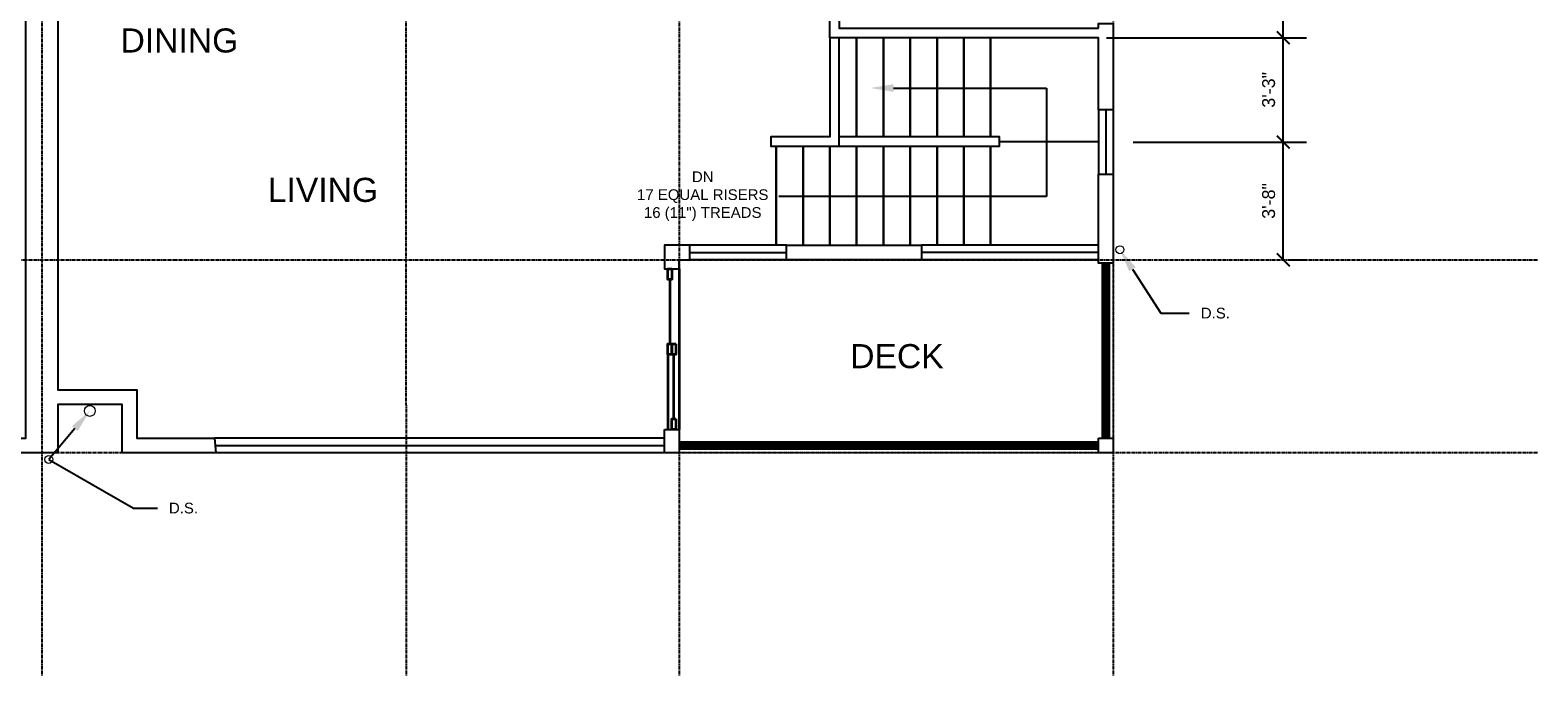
# Model space of a CAD drawing. Header units: inches. Extents: x 0 to 1092, y 0 to 570.
# Tile 3 of 4: x 529 to 1092, y 0 to 241. Entities that reach past the tile are written whole.
import ezdxf
from ezdxf import colors
from ezdxf.entities.mleader import LeaderData, LeaderLine
from ezdxf.math import Vec2, Vec3

# ---------------------------------------------------------------- set-up
doc = ezdxf.new("R2010")
doc.units = ezdxf.units.IN
doc.header["$MEASUREMENT"] = 0
doc.linetypes.add('CENTER', pattern=[2, 1.25, -0.25, 0.25, -0.25])
for name, color, linetype in [('A-DIM', 1, 'Continuous'), ('A-DOOR', 2, 'Continuous'), ('A-GLAZING', 3, 'Continuous'), ('A-GRID', 7, 'CENTER'), ('A-LABEL', 7, 'Continuous'), ('A-MISC', 4, 'Continuous'), ('A-ROOM-LABEL', 7, 'Continuous'), ('A-STAIR', 6, 'Continuous'), ('A-WALL', 5, 'Continuous')]:
    doc.layers.add(name, color=color, linetype=linetype)
doc.styles.add('PDF Arial', font='arial.ttf')
doc.styles.get("Standard").update_dxf_attribs({"font": 'arial.ttf'})
doc.dimstyles.new('Arch-Dim', dxfattribs={"dimtxt": 0.1, "dimasz": 0.1, "dimexe": 0.18, "dimexo": 0.0625, "dimgap": 0.0625, "dimtad": 1, "dimdec": 0, "dimzin": 3, "dimdsep": 46, "dimlunit": 4, "dimtxsty": 'Standard', "dimblk": 'ARCHTICK', "dimcen": 0, "dimadec": 0, "dimazin": 0, "dimtfac": 1, "dimtdec": 0, "dimtofl": 0, "dimtmove": 0, "dimatfit": 3, "dimfxl": 1, "dimtolj": 1, "dimtzin": 0, "dimarcsym": 0})

# ---------------------------------------------------------------- blocks, each defined once
blk = doc.blocks.new('_ArchTick')
at = {"color": 0, "linetype": 'ByBlock', "const_width": 0.15}
blk.add_lwpolyline([(-0.5, -0.5), (0.5, 0.5)], dxfattribs=at)
blk = doc.blocks.new('*D53')
at = {"layer": 'A-DIM', "color": 0, "lineweight": -2, "transparency": 16777216}
for p, q in [((940.43, 199.28), (1005.11, 199.28)), ((996.47, 155.28), (996.47, 199.28)), ((999.47, 155.28), (1005.11, 155.28))]:
    blk.add_line(p, q, dxfattribs=at)
at = {"layer": 'Defpoints', "color": 0, "transparency": 16777216}
for p in [(937.43, 199.28), (996.47, 199.28), (996.47, 155.28)]:
    blk.add_point(p, dxfattribs=at)
at = {"layer": 'A-DIM', "color": 0, "lineweight": -2, "transparency": 16777216, "xscale": 4.800000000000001, "yscale": 4.800000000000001, "zscale": 4.800000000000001}
for p, rotation in [((996.47, 199.28), 90), ((996.47, 155.28), 270)]:
    blk.add_blockref('_ArchTick', p, dxfattribs=dict(at, rotation=rotation))
at = {"layer": 'A-DIM', "color": 0, "transparency": 16777216, "insert": (991.02, 177.28), "char_height": 4.8, "attachment_point": 5, "rotation": 90}
blk.add_mtext('\\A1;3\'-8"', dxfattribs=at)
blk = doc.blocks.new('*D54')
at = {"layer": 'A-DIM', "color": 0, "lineweight": -2, "transparency": 16777216}
for p, q in [((930.43, 238.24), (1005.11, 238.24)), ((996.47, 199.28), (996.47, 238.24)), ((940.43, 199.28), (1005.11, 199.28))]:
    blk.add_line(p, q, dxfattribs=at)
at = {"layer": 'Defpoints', "color": 0, "transparency": 16777216}
for p in [(927.43, 238.24), (996.47, 238.24), (937.43, 199.28)]:
    blk.add_point(p, dxfattribs=at)
at = {"layer": 'A-DIM', "color": 0, "lineweight": -2, "transparency": 16777216, "xscale": 4.800000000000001, "yscale": 4.800000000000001, "zscale": 4.800000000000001}
for p, rotation in [((996.47, 238.24), 90), ((996.47, 199.28), 270)]:
    blk.add_blockref('_ArchTick', p, dxfattribs=dict(at, rotation=rotation))
at = {"layer": 'A-DIM', "color": 0, "transparency": 16777216, "insert": (991.02, 218.76), "char_height": 4.8, "attachment_point": 5, "rotation": 90}
blk.add_mtext('\\A1;3\'-3"', dxfattribs=at)
blk = doc.blocks.new('*D55')
at = {"layer": 'A-DIM', "color": 0, "lineweight": -2, "transparency": 16777216}
for p, q in [((996.47, 238.24), (996.47, 299.28)), ((999.47, 299.28), (1005.11, 299.28)), ((930.43, 238.24), (1005.11, 238.24))]:
    blk.add_line(p, q, dxfattribs=at)
at = {"layer": 'Defpoints', "color": 0, "transparency": 16777216}
for p in [(996.47, 299.28), (996.47, 299.28), (927.43, 238.24)]:
    blk.add_point(p, dxfattribs=at)
at = {"layer": 'A-DIM', "color": 0, "lineweight": -2, "transparency": 16777216, "xscale": 4.800000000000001, "yscale": 4.800000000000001, "zscale": 4.800000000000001}
for p, rotation in [((996.47, 299.28), 90), ((996.47, 238.24), 270)]:
    blk.add_blockref('_ArchTick', p, dxfattribs=dict(at, rotation=rotation))
at = {"layer": 'A-DIM', "color": 0, "transparency": 16777216, "insert": (991.02, 268.76), "char_height": 4.8, "attachment_point": 5, "rotation": 90}
blk.add_mtext('\\A1;5\'-1"', dxfattribs=at)

msp = doc.modelspace()

# ---------------------------------------------------------------- linework, layer by layer
at = {"layer": 'A-DOOR', "lineweight": 35}
for points in [[(768.232, 151.998), (768.232, 147.999), (766.712, 147.999), (766.712, 151.998)], [(768.232, 123.919), (768.232, 119.919), (766.712, 119.919), (766.712, 123.919)], [(769.672, 123.919), (769.672, 119.919), (768.232, 119.919), (768.232, 123.919)], [(769.672, 95.999), (769.672, 91.999), (768.232, 91.999), (768.232, 95.999)]]:
    msp.add_lwpolyline(points, close=True, dxfattribs=at)
for points in [[(770.952, 151.998), (770.952, 91.999)], [(767.432, 147.999), (767.432, 123.919)], [(766.712, 119.919), (766.712, 91.999)], [(768.952, 95.999), (768.952, 119.919)]]:
    msp.add_lwpolyline(points, dxfattribs=at)
at = {"layer": 'A-GLAZING'}
for p, q in [((927.431, 211.278), (927.431, 187.278)), ((930.191, 211.278), (930.231, 187.278)), ((932.951, 211.278), (932.951, 187.278)), ((810.952, 160.718), (774.952, 160.718)), ((774.952, 157.998), (810.952, 157.998)), ((927.431, 160.718), (861.431, 160.718)), ((927.431, 157.998), (861.431, 157.998)), ((810.952, 155.278), (774.952, 155.278)), ((927.431, 155.278), (861.431, 155.278)), ((765.432, 88.719), (597.434, 88.719)), ((597.434, 85.999), (765.432, 85.999)), ((765.432, 83.279), (597.434, 83.279))]:
    msp.add_line(p, q, dxfattribs=at)
at = {"layer": 'A-GRID'}
for p, q in [((532.915, 557.834), (532.955, 0)), ((668.913, 557.834), (668.953, 0)), ((770.912, 557.834), (770.952, 0)), ((932.911, 557.834), (932.951, 0)), ((12.08, 155.318), (1091.509, 155.318)), ((12.08, 83.319), (1091.509, 83.319))]:
    msp.add_line(p, q, dxfattribs=at)
at = {"layer": 'A-MISC', "lineweight": 18}
msp.add_lwpolyline([(932.951, 153.998), (932.951, 83.279), (770.952, 83.279)], dxfattribs=at)
at = {"layer": 'A-MISC', "lineweight": 50}
for points in [[(929.191, 88.719), (929.191, 153.998)], [(930.231, 88.719), (930.231, 153.998)], [(931.191, 88.719), (931.191, 153.998)], [(927.431, 86.959), (770.952, 86.959)], [(927.431, 85.999), (770.952, 85.999)], [(927.431, 84.959), (770.952, 84.959)]]:
    msp.add_lwpolyline(points, dxfattribs=at)
at = {"layer": 'A-MISC', "lineweight": 18}
for centre, radius in [((935.471, 159.078), 1.48), ((550.914, 98.919), 2.04), ((535.555, 80.759), 1.48)]:
    msp.add_circle(centre, radius, dxfattribs=at)
at = {"layer": 'A-STAIR', "lineweight": 25}
for points in [[(827.192, 238.238), (827.192, 201.278), (805.192, 201.278), (805.192, 197.758), (830.712, 197.758), (830.712, 238.238)], [(887.191, 238.238), (887.191, 201.278), (887.191, 238.238)], [(830.712, 197.758), (890.471, 197.758), (890.471, 201.278), (830.712, 201.278)], [(887.191, 160.718), (887.191, 197.758), (887.191, 160.718)], [(890.471, 199.518), (927.431, 199.518)]]:
    msp.add_lwpolyline(points, dxfattribs=at)
for points in [[(837.192, 238.238), (837.192, 201.278)], [(847.192, 238.238), (847.192, 201.278)], [(857.191, 238.238), (857.191, 201.278)], [(867.191, 238.238), (867.191, 201.278)], [(877.191, 238.238), (877.191, 201.278)], [(807.192, 160.718), (807.192, 197.758)], [(817.192, 160.718), (817.192, 197.758)], [(827.192, 160.718), (827.192, 197.758)], [(837.192, 160.718), (837.192, 197.758)], [(847.192, 160.718), (847.192, 197.758)], [(857.191, 160.718), (857.191, 197.758)], [(867.191, 160.718), (867.191, 197.758)], [(877.191, 160.718), (877.191, 197.758)]]:
    msp.add_lwpolyline(points, close=True, dxfattribs=at)
at = {"layer": 'A-WALL'}
for points in [[(510.955, 443.276), (554.954, 443.276), (554.954, 437.756), (538.955, 437.756), (538.955, 106.719), (568.474, 106.719), (568.474, 88.719), (597.434, 88.719), (597.994, 83.279), (562.954, 83.279), (562.954, 101.279), (538.955, 101.279), (538.955, 83.279), (484.235, 83.279), (484.235, 88.719), (526.955, 88.719), (526.955, 437.756), (510.955, 437.756)], [(927.431, 187.278), (932.951, 187.278), (932.991, 153.998), (927.471, 153.998)], [(774.952, 160.718), (765.432, 160.718), (765.432, 151.998), (770.952, 151.998), (770.952, 155.278), (774.952, 155.278)], [(927.431, 88.719), (932.951, 88.719), (932.951, 83.279), (927.431, 83.279)]]:
    msp.add_lwpolyline(points, close=True, dxfattribs=at)
for points in [[(927.431, 241.758), (927.431, 243.518), (932.951, 243.518), (932.951, 211.278), (927.431, 211.278), (927.431, 238.238), (827.192, 238.238), (827.192, 275.277), (808.952, 275.277), (808.952, 278.717), (827.192, 278.717), (827.192, 302.717), (863.111, 302.717), (863.111, 299.277), (830.712, 299.277), (830.712, 241.758), (927.431, 241.758)], [(810.952, 160.718), (861.431, 160.718), (861.431, 155.278), (810.952, 155.278), (810.952, 160.718)], [(765.432, 91.999), (770.952, 91.999), (770.952, 83.279), (765.432, 83.279), (765.432, 91.999)]]:
    msp.add_lwpolyline(points, dxfattribs=at)

# ---------------------------------------------------------------- texts
at = {"layer": 'A-ROOM-LABEL', "char_height": 8.9906, "attachment_point": 7, "style": 'PDF Arial'}
for s, insert in [('DINING', (562.394, 232.567)), ('LIVING', (617.354, 176.808)), ('DECK', (834.792, 114.728))]:
    msp.add_mtext(s, dxfattribs=dict(at, insert=insert))

# ---------------------------------------------------------------- dimensions: what is measured, and where the dimension line sits
at = {"layer": 'A-DIM'}
for base, p1, p2, picture, middle in [((996.47, 299.277), (927.431, 238.238), (996.47, 299.277), '*D55', (991.019, 268.757)), ((996.47, 238.238), (937.431, 199.278), (927.431, 238.238), '*D54', (991.018, 218.758)), ((996.47, 199.278), (996.47, 155.278), (937.431, 199.278), '*D53', (991.018, 177.278))]:
    dim = msp.add_linear_dim(base=base, p1=p1, p2=p2, angle=90, dimstyle='Arch-Dim', dxfattribs=at)
    dim.commit()
    dim.dimension.update_dxf_attribs({"geometry": picture, "text_midpoint": middle})

# ---------------------------------------------------------------- leaders
at = {"layer": 'A-LABEL'}
ml = msp.add_multileader_mtext('Standard', dxfattribs=at)
ml.set_content('DN\\P17 EQUAL RISERS\\P16 (11") TREADS', color=256)
ml.set_leader_properties()
ml.build(insert=Vec2(0, 0))
ml.multileader.update_dxf_attribs({"text_left_attachment_type": 2, "text_right_attachment_type": 2, "dogleg_length": 0.36, "arrow_head_size": 8.64, "scale": 48})
ctx = ml.context
ctx.base_point, ctx.scale, ctx.arrow_head_size, ctx.landing_gap_size, ctx.plane_origin = Vec3(751.324, 178.98), 48, 8.64, 4.32, Vec3(842.309, 219.447)
ctx.left_attachment, ctx.right_attachment, ctx.text_align_type = 2, 2, 1
notes = []
notes.append((ctx, [(0, (1, 1, 0), (825.413, 178.98), (-1, 0), 17.28, [(0, [(842.309, 219.447), (908.09, 219.447), (908.09, 178.98)], 0, [])])]))
ctx.mtext.insert, ctx.mtext.alignment, ctx.mtext.flow_direction = Vec3(779.728, 188.304), 2, 5
ml = msp.add_multileader_mtext('Standard', dxfattribs=at)
ml.set_content('D.S.', color=256)
ml.set_leader_properties()
ml.build(insert=Vec2(0, 0))
ml.multileader.update_dxf_attribs({"text_left_attachment_type": 2, "text_right_attachment_type": 2, "dogleg_length": 0.36, "arrow_head_size": 8.64, "scale": 48})
ctx = ml.context
ctx.base_point, ctx.scale, ctx.arrow_head_size, ctx.landing_gap_size, ctx.plane_origin = Vec3(961.372, 135.345), 48, 8.64, 4.32, Vec3(935.471, 159.078)
ctx.left_attachment, ctx.right_attachment = 2, 2
notes.append((ctx, [(0, (1, 1, 0), (950.793, 135.345), (1, 0), 10.579, [(0, [(935.471, 159.078)], 0, [])])]))
ctx.mtext.insert, ctx.mtext.flow_direction = Vec3(965.692, 137.413), 5
ml = msp.add_multileader_mtext('Standard', dxfattribs=at)
ml.set_content('D.S.', color=256)
ml.set_leader_properties()
ml.build(insert=Vec2(0, 0))
ml.multileader.update_dxf_attribs({"text_left_attachment_type": 2, "text_right_attachment_type": 2, "dogleg_length": 0.36, "arrow_head_size": 8.64, "scale": 48})
ctx = ml.context
ctx.base_point, ctx.scale, ctx.arrow_head_size, ctx.landing_gap_size, ctx.plane_origin = Vec3(576.118, 62.572), 48, 8.64, 4.32, Vec3(550.914, 98.919)
ctx.left_attachment, ctx.right_attachment = 2, 2
notes.append((ctx, [(0, (1, 1, 0), (567.162, 62.572), (1, 0), 8.956, [(1, [(550.914, 98.919), (535.555, 80.759)], 0, [])])]))
ctx.mtext.insert, ctx.mtext.flow_direction = Vec3(580.438, 64.64), 5
for ctx, leaders in notes:
    for number, flags, end, landing, length, lines in leaders:
        leader = LeaderData()
        leader.index, (leader.has_last_leader_line, leader.has_dogleg_vector, leader.attachment_direction) = number, flags
        leader.last_leader_point, leader.dogleg_vector, leader.dogleg_length = Vec3(end), Vec3(landing), length
        for number, points, colour, breaks in lines:
            line = LeaderLine()
            line.index, line.vertices, line.color, line.breaks = number, Vec3.list(points), colors.encode_raw_color(colour), breaks
            leader.lines.append(line)
        ctx.leaders.append(leader)

doc.saveas('drawing.dxf')
